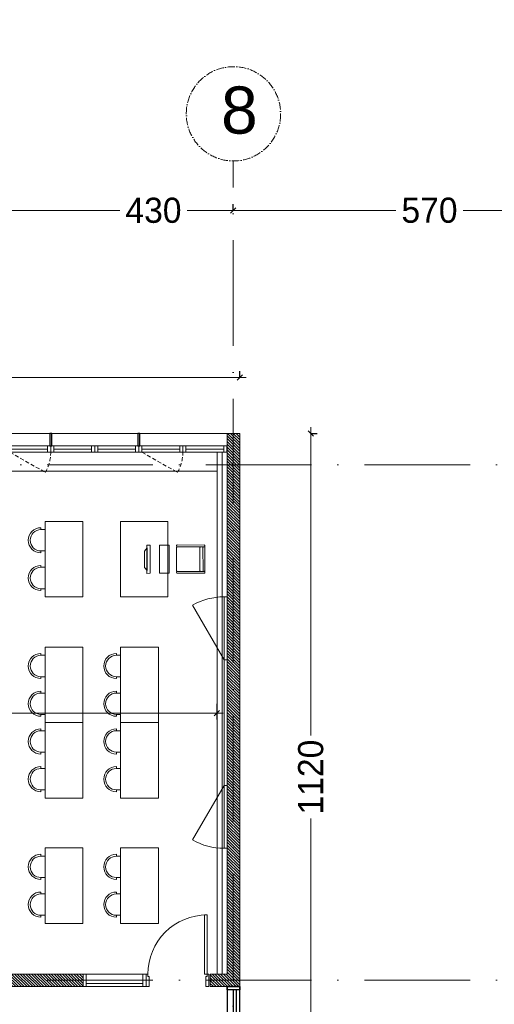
# Model space of a CAD drawing. Header units: centimetres. Extents: x 100159 to 225226, y -81380 to -23241.
# Tile 83 of 256: x 203831 to 204585, y -61097 to -59530. Entities that reach past the tile are written whole.
import ezdxf
from ezdxf.xclip import XClip

# ---------------------------------------------------------------- set-up
doc = ezdxf.new("R2010")
doc.units = ezdxf.units.CM
doc.header["$XCLIPFRAME"] = 2
doc.linetypes.add('ACAD_ISO10W100', pattern=[18, 12, -3, 0, -3])
doc.linetypes.add('CACHE', pattern=[9.525, 6.35, -3.175])
doc.layers.get('0').update_dxf_attribs({"lineweight": 5})
for name, color, linetype, lineweight in [('10', 252, 'Continuous', 5), ('17', 6, 'Continuous', 5), ('DDL- CLOISONS DOUBLAGES', 1, 'Continuous', 5), ('DDL- ISOLATION', 252, 'ISOLATION', 5), ('DDL- MENUISERIES INT', 51, 'Continuous', 5), ('DDL- STRUCTURE', 5, 'Continuous', 5), ('DDL-HAB-COTES', 161, 'Continuous', 9), ('DDL-HACHURES POCHAGE GRIS', 251, 'Continuous', 5), ('DDL-TRAIT AXES', 1, 'ACAD_ISO10W100', 5)]:
    doc.layers.add(name, color=color, linetype=linetype, lineweight=lineweight)
for name, color, linetype in [('18', 8, 'Continuous'), ('23', 63, 'Continuous'), ('44', 7, 'Continuous'), ('DDL-PLAN MASSE PAYSAGE', 7, 'Continuous')]:
    doc.layers.add(name, color=color, linetype=linetype)
doc.layers.add('GEL', color=113, linetype='Continuous', plot=False)
doc.styles.add('Century Gothic', font='GOTHIC.TTF')
doc.styles.add('COTA', font='romans.shx', dxfattribs={"width": 0.8})
doc.styles.get("Standard").update_dxf_attribs({"font": 'arial.ttf'})
doc.linetypes.add('ISOLATION', pattern='A,0.00254,-2.54,[134,ltypeshp.shx,S=2.54,R=0,X=-2.54,Y=0],-5.08,[134,ltypeshp.shx,S=2.54,R=180,X=2.54,Y=0],-2.54', length=10.16254)
doc.dimstyles.new('C100 cm', dxfattribs={"dimscale": 100, "dimtxt": 0.2, "dimasz": 0.085, "dimexe": 0.1, "dimexo": 0.0625, "dimgap": 0.09, "dimtad": 0, "dimdec": 0, "dimzin": 0, "dimdsep": 46, "dimtxsty": 'Century Gothic', "dimblk": 'OBLIQUE', "dimcen": 0.09, "dimdle": 0.1, "dimclrd": 256, "dimclrt": 256, "dimadec": 0, "dimazin": 0, "dimtfac": 1, "dimtdec": 0, "dimtofl": 0, "dimtmove": 2, "dimatfit": 2, "dimfxl": 0.15, "dimfxlon": 1, "dimtolj": 1, "dimtzin": 0, "dimlwd": -1, "dimarcsym": 0})
doc.dimstyles.new('portes', dxfattribs={"dimtxt": 6, "dimasz": 2.5, "dimexe": 1.25, "dimexo": 0.625, "dimtad": 1, "dimjust": 1, "dimtxsty": 'COTA', "dimblk": 'NONE', "dimcen": 2.5, "dimse1": 1, "dimse2": 1, "dimsd1": 1, "dimsd2": 1, "dimadec": 0, "dimazin": 0, "dimtfac": 1, "dimtix": 1, "dimtofl": 0, "dimtmove": 0, "dimatfit": 0, "dimldrblk": 'NONE', "dimfxl": 1, "dimarcsym": 0})

# ---------------------------------------------------------------- blocks, each defined once
blk = doc.blocks.new('A$C7FA553E3')
blk.add_lwpolyline([(0, 32), (70, 32), (70, 42), (0, 42)], close=True)
for points in [[(5, 32), (65, 32), (65, 42), (5, 42), (5, 32)], [(5, 37), (65, 37)]]:
    blk.add_lwpolyline(points)
at = {"linetype": 'CACHE'}
blk.add_lwpolyline([(5, 32), (61.5, 0)], dxfattribs=at)
blk.add_arc((6, 32), 64, 330.0443, 0.0023, dxfattribs=at)
blk = doc.blocks.new('A$C6C21683D')
blk.add_lwpolyline([(0, 0), (70, 0), (70, 10), (0, 10)], close=True)
for points in [[(5, 0), (65, 0), (65, 10), (5, 10), (5, 0)], [(5, 5), (65, 5)]]:
    blk.add_lwpolyline(points)
blk = doc.blocks.new('*U175')
for p, q in [((20, -243.6), (0, -243.6)), ((10, -478.6), (10, -248.6)), ((15, -478.6), (15, -248.6)), ((0, -483.6), (20, -483.6))]:
    blk.add_line(p, q)
blk.add_lwpolyline([(20, -243.6), (0, -243.6), (0, -483.6), (20, -483.6)], close=True)
for points in [[(0, -248.6), (0, -243.6), (20, -243.6), (20, -248.6), (0, -248.6)], [(0, -483.6), (0, -478.6), (20, -478.6), (20, -483.6), (0, -483.6)]]:
    blk.add_lwpolyline(points)
blk = doc.blocks.new('*D187')
at = {"layer": 'Defpoints', "color": 0, "transparency": 16777216}
for p in [(5, 0), (95, 0), (95, 0)]:
    blk.add_point(p, dxfattribs=at)
at = {"layer": 'GEL', "color": 0, "transparency": 16777216, "insert": (12.6, 3.6), "char_height": 6, "attachment_point": 5, "style": 'COTA'}
blk.add_mtext('90', dxfattribs=at)
blk = doc.blocks.new('_None')
blk = doc.blocks.new('*U219')
for p, q in [((20, -550), (0, -550)), ((10, -645), (10, -555)), ((15, -645), (15, -555)), ((0, -650), (20, -650))]:
    blk.add_line(p, q)
blk.add_lwpolyline([(20, -550), (0, -550), (0, -650), (20, -650)], close=True)
for points in [[(0, -555), (0, -550), (20, -550), (20, -555), (0, -555)], [(0, -650), (0, -645), (20, -645), (20, -650), (0, -650)]]:
    blk.add_lwpolyline(points)
blk = doc.blocks.new('_Oblique')
at = {"color": 0, "linetype": 'ByBlock', "lineweight": -2}
blk.add_line((-0.5, -0.5), (0.5, 0.5), dxfattribs=at)
blk = doc.blocks.new('*D261')
at = {"layer": 'DDL-HAB-COTES', "color": 0, "lineweight": -2, "transparency": 16777216}
for p, q in [((199380.1, -60099.6), (199380.1, -60089.6)), ((204180.6, -60099.6), (204180.6, -60089.6))]:
    blk.add_line(p, q, dxfattribs=at)
at = {"layer": 'DDL-HAB-COTES', "transparency": 16777216}
for p, q in [((199370.1, -60099.6), (201883.4, -60099.6)), ((204190.6, -60099.6), (202021.7, -60099.6))]:
    blk.add_line(p, q, dxfattribs=at)
at = {"layer": 'Defpoints', "color": 0, "transparency": 16777216}
for p in [(204180.6, -60099.6), (199380.1, -60188.5), (204180.6, -60188.5)]:
    blk.add_point(p, dxfattribs=at)
at = {"layer": 'DDL-HAB-COTES', "transparency": 16777216, "xscale": 8.5, "yscale": 8.5, "zscale": 8.5, "rotation": 180}
blk.add_blockref('_Oblique', (199380.1, -60099.6), dxfattribs=at)
at = {"layer": 'DDL-HAB-COTES', "transparency": 16777216, "xscale": 8.5, "yscale": 8.5, "zscale": 8.5}
blk.add_blockref('_Oblique', (204180.6, -60099.6), dxfattribs=at)
at = {"layer": 'DDL-HAB-COTES', "lineweight": -3, "transparency": 16777216, "insert": (201952.6, -60099.6), "char_height": 40, "attachment_point": 5, "style": 'Century Gothic'}
blk.add_mtext('\\A1;4800', dxfattribs=at)
blk = doc.blocks.new('*D262')
at = {"layer": 'DDL-HAB-COTES', "transparency": 16777216}
for p, q in [((204170.6, -61178.1), (205600.4, -61178.1)), ((207430.1, -61178.1), (205738.1, -61178.1))]:
    blk.add_line(p, q, dxfattribs=at)
at = {"layer": 'DDL-HAB-COTES', "color": 0, "lineweight": -2, "transparency": 16777216}
for p, q in [((204180.6, -61178.1), (204180.6, -61188.1)), ((207420.1, -61178.1), (207420.1, -61168.1))]:
    blk.add_line(p, q, dxfattribs=at)
at = {"layer": 'Defpoints', "color": 0, "transparency": 16777216}
for p in [(204180.6, -61068.5), (204180.6, -61178.1), (207420.1, -61288.5)]:
    blk.add_point(p, dxfattribs=at)
at = {"layer": 'DDL-HAB-COTES', "transparency": 16777216, "xscale": 8.5, "yscale": 8.5, "zscale": 8.5, "rotation": 180}
blk.add_blockref('_Oblique', (204180.6, -61178.1), dxfattribs=at)
at = {"layer": 'DDL-HAB-COTES', "transparency": 16777216, "xscale": 8.5, "yscale": 8.5, "zscale": 8.5}
blk.add_blockref('_Oblique', (207420.1, -61178.1), dxfattribs=at)
at = {"layer": 'DDL-HAB-COTES', "lineweight": -3, "transparency": 16777216, "insert": (205669.3, -61178.1), "char_height": 40, "attachment_point": 5, "style": 'Century Gothic'}
blk.add_mtext('\\A1;3240', dxfattribs=at)
blk = doc.blocks.new('*D265')
at = {"layer": 'DDL-HAB-COTES', "transparency": 16777216}
for p, q in [((204293.6, -60178.5), (204293.6, -60669.3)), ((204293.6, -61318.5), (204293.6, -60801.1))]:
    blk.add_line(p, q, dxfattribs=at)
at = {"layer": 'DDL-HAB-COTES', "color": 0, "lineweight": -2, "transparency": 16777216}
for p, q in [((204293.6, -60188.5), (204303.6, -60188.5)), ((204293.6, -61308.5), (204303.6, -61308.5))]:
    blk.add_line(p, q, dxfattribs=at)
at = {"layer": 'Defpoints', "color": 0, "transparency": 16777216}
for p in [(204178.6, -60188.5), (204293.6, -60188.5), (204180.6, -61308.5)]:
    blk.add_point(p, dxfattribs=at)
at = {"layer": 'DDL-HAB-COTES', "transparency": 16777216, "xscale": 8.5, "yscale": 8.5, "zscale": 8.5}
for p, rotation in [((204293.6, -60188.5), 90), ((204293.6, -61308.5), 270)]:
    blk.add_blockref('_Oblique', p, dxfattribs=dict(at, rotation=rotation))
at = {"layer": 'DDL-HAB-COTES', "lineweight": -3, "transparency": 16777216, "insert": (204293.6, -60735.2), "char_height": 40, "attachment_point": 5, "rotation": 90, "style": 'Century Gothic'}
blk.add_mtext('\\A1;1120', dxfattribs=at)
blk = doc.blocks.new('A$C601B608D')
for p, q in [((5, 300), (54.9, 386.7)), ((5, 100), (54.9, 13.3))]:
    blk.add_line(p, q)
for points in [[(0, 300), (5, 300), (5, 400), (0, 400)], [(0, 100), (5, 100), (5, 300), (0, 300)], [(0, 0), (5, 0), (5, 100), (0, 100)]]:
    blk.add_lwpolyline(points, close=True)
for centre, start, end in [((5, 300), 60.0976, 90), ((5, 100), 270, 299.9024)]:
    blk.add_arc(centre, 100, start, end)
blk = doc.blocks.new('A$C41CC053D')
at = {"ltscale": 0.5}
for p, q in [((107.1, 63.3), (118.9, 98.4)), ((119.6, 100.3), (119.9, 101.2)), ((160, 85.6), (120.2, 99)), ((121.2, 101.8), (161.9, 88.1)), ((154, 86.6), (142.2, 51.5)), ((158.8, 85), (146.9, 49.9)), ((149.8, 48.9), (161.6, 84)), ((160, 85.6), (161, 85.3)), ((162.2, 85.9), (162.6, 86.9)), ((106.5, 61.4), (106.2, 60.5)), ((106.8, 59.2), (147.6, 45.5)), ((147.6, 48.6), (107.8, 62)), ((147.6, 48.6), (148.5, 48.3)), ((149.2, 47.1), (148.8, 46.1))]:
    blk.add_line(p, q, dxfattribs=at)
blk.add_lwpolyline([(118.9, 142.2), (80.7, 28.4), (9.6, 52.4), (47.9, 166.1)], close=True, dxfattribs=at)
for centre, start, end in [((119.9, 98.1), 71.3969, 161.3969), ((120.5, 99.9), 161.3969, 251.3969), ((120.8, 100.9), 71.3969, 161.3969), ((155, 86.2), 71.3969, 161.3969), ((159.7, 84.7), 71.3969, 161.3969), ((161.3, 86.2), 251.3969, 341.3969), ((160.6, 84.3), 341.3969, 71.3969), ((161.6, 87.2), 341.3969, 71.3969), ((108.1, 63), 161.3969, 251.3969), ((107.1, 60.1), 161.3969, 251.3969), ((107.5, 61.1), 71.3969, 161.3969), ((143.2, 51.2), 161.3969, 251.3969), ((147.9, 49.6), 161.3969, 251.3969), ((148.8, 49.3), 251.3969, 341.3969), ((148.2, 47.4), 341.3969, 71.3969), ((147.9, 46.4), 251.3969, 341.3969)]:
    blk.add_arc(centre, 1, start, end, dxfattribs=at)
blk = doc.blocks.new('A$C7DD83F9D')
at = {"ltscale": 0.5}
for p, q in [((20, 107), (20, 110)), ((20, 107), (26.8, 107)), ((26.8, 73), (26.8, 107)), ((20, 73), (26.8, 73)), ((20, 73), (20, 70)), ((20, 47), (20, 50)), ((20, 47), (26.8, 47)), ((26.8, 13), (26.8, 47)), ((20, 13), (26.8, 13)), ((20, 13), (20, 10))]:
    blk.add_line(p, q, dxfattribs=at)
at = {"linetype": 'Continuous', "flags": 128}
blk.add_lwpolyline([(26.8, 120), (26.8, 0), (86.8, 0), (86.8, 120), (26.8, 120)], dxfattribs=at)
at = {"ltscale": 0.5}
for centre, radius in [((20, 90), 20), ((20, 90), 17), ((20, 30), 20), ((20, 30), 17)]:
    blk.add_arc(centre, radius, 90, 270, dxfattribs=at)
blk = doc.blocks.new('A$C19797035')
at = {"linetype": 'Continuous'}
for points in [[(54.3, 32.9), (52.5, 28.2), (10.3, 43.6), (12, 48.3)], [(46.7, 39.9), (50, 34.4), (16.2, 46.7), (22.3, 48.8)], [(42.3, 0), (0, 15.4), (5.1, 29.5), (47.4, 14.1)]]:
    blk.add_lwpolyline(points, close=True, dxfattribs=at)
blk = doc.blocks.new('Lame 20x3')
blk.add_lwpolyline([(209069.8, -45704.2), (209069.8, -45724.2), (209072.8, -45724.2), (209072.8, -45704.2), (209069.8, -45704.2)])
blk = doc.blocks.new('*U368')
at = {"layer": '44'}
blk.add_blockref('Lame 20x3', (-209071.3, 45714.2), dxfattribs=at)
blk = doc.blocks.new('*U369')
at = {"color": 0, "linetype": 'ByBlock', "lineweight": -2, "transparency": 16777216}
for p in [(-140, 0), (0, 0)]:
    blk.add_blockref('*U368', p, dxfattribs=at)
blk = doc.blocks.new('*D518')
at = {"layer": 'DDL-HAB-COTES', "color": 0, "lineweight": -2, "transparency": 16777216}
for p, q in [((203395.1, -60618.5), (203395.1, -60643.5)), ((204144.1, -60618.5), (204144.1, -60643.5))]:
    blk.add_line(p, q, dxfattribs=at)
at = {"layer": 'DDL-HAB-COTES', "transparency": 16777216}
for p, q in [((203385.1, -60633.5), (203753.5, -60633.5)), ((204154.1, -60633.5), (203814.1, -60633.5))]:
    blk.add_line(p, q, dxfattribs=at)
at = {"layer": 'Defpoints', "color": 0, "transparency": 16777216}
for p in [(203395.1, -60238.4), (204144.1, -60358.4), (204144.1, -60633.5)]:
    blk.add_point(p, dxfattribs=at)
at = {"layer": 'DDL-HAB-COTES', "transparency": 16777216, "xscale": 8.5, "yscale": 8.5, "zscale": 8.5, "rotation": 180}
blk.add_blockref('_Oblique', (203395.1, -60633.5), dxfattribs=at)
at = {"layer": 'DDL-HAB-COTES', "transparency": 16777216, "xscale": 8.5, "yscale": 8.5, "zscale": 8.5}
blk.add_blockref('_Oblique', (204144.1, -60633.5), dxfattribs=at)
at = {"layer": 'DDL-HAB-COTES', "lineweight": -3, "transparency": 16777216, "insert": (203783.8, -60633.5), "char_height": 20, "attachment_point": 5, "style": 'Century Gothic'}
blk.add_mtext('\\A1;749', dxfattribs=at)
blk = doc.blocks.new('17.07 CADASTRE')
at = {"layer": '23'}
h = blk.add_hatch(dxfattribs=at)
h.set_pattern_fill('CROSS', color=9, scale=0.122312, angle=-74.5126)
h.set_pattern_definition([(285.487436, (-1752.3689, 119.6183), (0.95587097, -0.5410825), [0.38833935, -1.16501804]), (15.487436, (-1752.5042, 119.37936), (0.5410825, 0.95587097), [0.38833935, -1.16501804])])
h.paths.add_polyline_path([(296.556, 77.111), (237.111, 55.333), (234.333, 63.889), (230.222, 79.222), (287.333, 104.778), (286, 108.667), (283.764, 107.684), (283.586, 107.684), (284.556, 108.111), (281.778, 113.778), (279.556, 117), (276.889, 119.556), (274.222, 121.222), (271, 122.222), (267.222, 123.778), (264.111, 125.444), (253.889, 127.667), (249.222, 128.444), (241, 128.111), (233.111, 127.444), (216.889, 124.444), (201.667, 120.778), (176.222, 114.111), (165.556, 111.111), (124.556, 102.444), (122.333, 102.222), (76.778, 95.667), (65.222, 94.333), (35.444, 90.111), (31.667, 89.667), (13.222, 87.017), (13.222, 11), (305.953, 11), (306.333, 20.889), (306.457, 20.91), (306.778, 27.444), (306.556, 41.222), (304.889, 48.667)])
h.paths.add_polyline_path([(382.444, 188.112), (366.222, 179.889), (324.333, 156.222), (321.556, 150.111), (319.889, 143.222), (318.444, 140), (316.333, 136.444), (312.889, 132.222), (311, 129.556), (309.667, 127), (309.222, 124.889), (309.111, 121.556), (313, 67.111), (320.889, 34.556), (323.889, 23), (326.72, 11), (382.444, 11)])
h.paths.add_polyline_path([(114.441, 168.682), (114.556, 172.222), (114.765, 174.055), (114.889, 176.111), (115.444, 180), (117, 187), (119.807, 200.743), (131.778, 243.333), (132.667, 246.889), (134.333, 259.778), (123.889, 263.889), (95.589, 275.588), (95.778, 276.111), (116.444, 322.667), (114.867, 324.739), (110, 330.778), (101, 340.111), (94.778, 345.889), (88.111, 351.333), (84.333, 354.222), (77.667, 358.667), (70, 363), (64.667, 366.778), (62.667, 368.556), (61, 370.778), (59.667, 373.333), (57.444, 376.444), (55, 379.889), (50.444, 384.111), (47.778, 386.111), (42.889, 389.333), (34.778, 392.222), (29.778, 390.222), (28, 389.111), (23.444, 385.111), (19.596, 381.153), (45.333, 361.111), (41.87, 356.754), (41.556, 357), (39.111, 354), (13.222, 374.341), (13.222, 359.889), (17.111, 358.444), (17.556, 359.444), (21.111, 358), (20.778, 357), (22.556, 356.333), (22.889, 357.333), (29.222, 354.889), (26.333, 347.667), (22.889, 349), (21.556, 345.667), (17.889, 347.111), (18.556, 348.889), (13.222, 350.98), (13.222, 268.872), (22.444, 266.333), (20.333, 258.444), (13.222, 260.467), (13.222, 114.187), (18.444, 116), (18.889, 112.778), (28.889, 113.333), (38.667, 115.778), (41.333, 115.778), (59.333, 118.667), (82, 120.333), (98.222, 123.111), (115.889, 127.889), (114.889, 141.889), (114.853, 142.698), (114.556, 146.667), (114.435, 152.182), (114.222, 157), (114.259, 160.231), (114.222, 161.889), (114.123, 164.5), (114.333, 166.889)])
h.paths.add_polyline_path([(35.889, 199), (33.222, 200.111), (35, 204.222), (37.556, 203)], flags=16)
h.paths.add_polyline_path([(48.222, 318.556), (43.778, 319.556), (44.333, 321.778), (38.889, 323), (39, 323.778), (35, 324.667), (35.111, 325.333), (31.556, 326.111), (33.444, 334.667), (40.444, 333), (40.222, 332.111), (43.222, 331.444), (42.889, 330), (46, 329.333), (49, 342.556), (55.111, 337.444), (53, 328.556), (50.667, 329.111)], flags=16)
h.paths.add_polyline_path([(23.889, 322.556), (20.556, 323.222), (21.111, 326.222), (24.556, 325.556)], flags=16)
h.paths.add_polyline_path([(19.667, 324.111), (14.111, 325.222), (14.556, 327.889), (20.222, 326.778)], flags=16)
h.paths.add_polyline_path([(57.556, 349), (56.556, 349.778), (56, 349.111), (53.667, 350.778), (54, 351.444), (50.556, 354.111), (52.889, 357.333), (53.667, 356.889), (54.444, 358), (53.778, 358.556), (59.667, 366.333), (64.444, 362.556), (60.444, 357.111), (64.444, 353.778), (61.889, 350.556), (59.889, 352.111)], flags=16)
h.paths.add_polyline_path([(38.667, 373.444), (35.778, 375.889), (35.444, 375.556), (32.333, 378), (33.111, 379.111), (30, 381.444), (32.444, 384.778), (35.556, 382.222), (36, 382.889), (36.889, 382.333), (37.889, 383.667), (40.444, 381.444), (42.889, 384.667), (47.778, 380.889), (42.889, 374.556), (40.778, 376.222)], flags=16)
h.paths.add_polyline_path([(64.778, 393.222), (55, 404.111), (51.333, 405.889), (50, 405.222), (47.889, 404.556), (45.556, 404.556), (44.778, 404.667), (43.889, 405.111), (34.778, 392.222), (42.889, 389.333), (47.778, 386.111), (50.444, 384.111), (55, 379.889), (57.444, 376.444), (59.667, 373.333), (61, 370.778), (62.667, 368.556), (64.667, 366.778), (70, 363), (77.667, 358.667), (84.333, 354.222), (88.111, 351.333), (94.778, 345.889), (101, 340.111), (110, 330.778), (112.546, 327.619), (117, 349.111), (122, 359.222), (113.222, 363.667), (115.333, 367.889), (104.333, 373.444), (104.111, 373), (103.667, 373.222), (103.889, 373.667)])
h.paths.add_polyline_path([(60.667, 391.556), (67.111, 388.333), (66.333, 386.667), (70.778, 384.444), (67.333, 377.444), (61, 380.556), (61.667, 381.889), (57, 384.222)], flags=16)
h.paths.add_polyline_path([(56.111, 388.778), (44.667, 394.444), (48.111, 401.222), (52.444, 399.111), (52.556, 399.556), (55.444, 398.111), (53.889, 395), (58.111, 393)], flags=16)
h.paths.add_polyline_path([(74.333, 380.889), (79.667, 378.222), (80.333, 379.556), (83.444, 378.111), (79.333, 369.889), (70.889, 374.222)], flags=16)
h.paths.add_polyline_path([(87.444, 378.444), (92.444, 376), (90.556, 372.333), (90, 372.667), (88.556, 369.778), (93.889, 367.222), (90.667, 360.778), (81, 365.556)], flags=16)
h.paths.add_polyline_path([(97.444, 368.111), (107.667, 363.111), (104.556, 356.778), (94.333, 361.778)], flags=16)
h.paths.add_polyline_path([(109.222, 359.889), (112.444, 358.222), (111.778, 357), (113.222, 356.222), (114.444, 358.667), (117.667, 357), (111, 343.444), (106.667, 345.556), (108, 348.333), (104.444, 350.111)], flags=16)
h.paths.add_polyline_path([(138.333, 392.333), (139.444, 392.667), (142.289, 398.356), (133.889, 402.556), (137.222, 409.444), (142.667, 406.667), (143.556, 408.444), (146.6, 406.978), (147.111, 408), (146.954, 409.778), (132.144, 409.778), (130.222, 406), (122.667, 409.778), (88.627, 409.778), (92.222, 408), (85.444, 394.444), (81.667, 396.333), (82.667, 398.444), (80.556, 399.556), (81.667, 401.667), (77.444, 403.778), (80.481, 409.778), (77.236, 409.778), (74.889, 405), (69.444, 407.778), (69.889, 408.778), (67.857, 409.778), (56.288, 409.778), (58.444, 408.667), (64.444, 402), (64.889, 402.333), (65.111, 402), (64.778, 401.667), (68.222, 397.778), (70.667, 396.556), (71.667, 398.667), (76.333, 396.333), (75.333, 394.222), (83.333, 390.222), (84.333, 392.333), (89, 390), (88.222, 388.333), (88.556, 388.111), (88.444, 387.778), (96, 383.889), (97, 386), (105.444, 381.778), (104.444, 379.667), (118, 372.889), (119.063, 372.48), (121, 372.111), (123.444, 372.222), (123.333, 372.667), (123.778, 372.778), (123.889, 372.333), (124.556, 372.556), (126.503, 373.571), (127.437, 374.272), (128.105, 375.058), (128.808, 376.042), (120.778, 380.222), (120.889, 380.444), (117.444, 382.111), (119.889, 386.778), (123.222, 385.111), (123.778, 386.111), (131.912, 381.934), (136.222, 390.556), (136.417, 390.75), (136.556, 391), (137.444, 391.778)])
h.paths.add_polyline_path([(94.778, 396.222), (95.111, 397), (90.889, 399.111), (93, 403.333), (93.889, 402.889), (95.333, 405.667), (98, 404.333), (98.333, 405), (101.889, 403.111), (101.667, 402.556), (104.556, 401.111), (101.111, 394), (98.111, 395.556), (97.667, 394.667)], flags=16)
h.paths.add_polyline_path([(104.778, 389.444), (108.222, 396.333), (118.667, 391.222), (115.667, 385.222), (112.889, 386.556), (112.444, 385.667)], flags=16)
blk = doc.blocks.new('*D806')
at = {"layer": 'DDL-HAB-COTES', "color": 0, "lineweight": -2, "transparency": 16777216}
for p, q in [((204170.1, -59833.7), (204170.1, -59823.7)), ((204739.6, -59833.7), (204739.6, -59823.7))]:
    blk.add_line(p, q, dxfattribs=at)
at = {"layer": 'DDL-HAB-COTES', "transparency": 16777216}
for p, q in [((204160.1, -59833.7), (204429, -59833.7)), ((204749.6, -59833.7), (204535.6, -59833.7))]:
    blk.add_line(p, q, dxfattribs=at)
at = {"layer": 'Defpoints', "color": 0, "transparency": 16777216}
for p in [(204170.1, -59833.7), (204170.1, -60188.5), (204739.6, -60239.4)]:
    blk.add_point(p, dxfattribs=at)
at = {"layer": 'DDL-HAB-COTES', "transparency": 16777216, "xscale": 8.5, "yscale": 8.5, "zscale": 8.5, "rotation": 180}
blk.add_blockref('_Oblique', (204170.1, -59833.7), dxfattribs=at)
at = {"layer": 'DDL-HAB-COTES', "transparency": 16777216, "xscale": 8.5, "yscale": 8.5, "zscale": 8.5}
blk.add_blockref('_Oblique', (204739.6, -59833.7), dxfattribs=at)
at = {"layer": 'DDL-HAB-COTES', "lineweight": -3, "transparency": 16777216, "insert": (204482.3, -59833.7), "char_height": 40, "attachment_point": 5, "style": 'Century Gothic'}
blk.add_mtext('\\A1;570', dxfattribs=at)
blk = doc.blocks.new('*D807')
at = {"layer": 'DDL-HAB-COTES', "color": 0, "lineweight": -2, "transparency": 16777216}
for p, q in [((203740.1, -59833.8), (203740.1, -59823.8)), ((204170.1, -59833.8), (204170.1, -59823.8))]:
    blk.add_line(p, q, dxfattribs=at)
at = {"layer": 'DDL-HAB-COTES', "transparency": 16777216}
for p, q in [((203730.1, -59833.8), (203989.7, -59833.8)), ((204180.1, -59833.8), (204097.1, -59833.8))]:
    blk.add_line(p, q, dxfattribs=at)
at = {"layer": 'Defpoints', "color": 0, "transparency": 16777216}
for p in [(203740.1, -59833.8), (203740.1, -60099.6), (204170.1, -60238.4)]:
    blk.add_point(p, dxfattribs=at)
at = {"layer": 'DDL-HAB-COTES', "transparency": 16777216, "xscale": 8.5, "yscale": 8.5, "zscale": 8.5, "rotation": 180}
blk.add_blockref('_Oblique', (203740.1, -59833.8), dxfattribs=at)
at = {"layer": 'DDL-HAB-COTES', "transparency": 16777216, "xscale": 8.5, "yscale": 8.5, "zscale": 8.5}
blk.add_blockref('_Oblique', (204170.1, -59833.8), dxfattribs=at)
at = {"layer": 'DDL-HAB-COTES', "lineweight": -3, "transparency": 16777216, "insert": (204043.4, -59833.8), "char_height": 40, "attachment_point": 5, "style": 'Century Gothic'}
blk.add_mtext('\\A1;430', dxfattribs=at)
blk = doc.blocks.new('*U186')
blk.add_line((100, 20), (100, 0))
blk.add_lwpolyline([(3, 20), (3, 114), (7, 114), (7, 20)], close=True)
for points in [[(0, 0), (5, 0), (5, 16), (3, 16), (3, 20), (0, 20), (0, 20)], [(0, 20), (0, 0)], [(100, 0), (95, 0), (95, 16), (97, 16), (97, 20), (100, 20), (100, 20)]]:
    blk.add_lwpolyline(points)
blk.add_arc((3, 20), 94, 359.999971, 90.000029)
at = {"layer": 'GEL'}
dim = blk.add_linear_dim(base=(95, 0), p1=(5, 0), p2=(95, 0), dimstyle='portes', dxfattribs=at)
dim.commit()
dim.dimension.update_dxf_attribs({"geometry": '*D187', "text_midpoint": (12.636, 3.625)})
blk = doc.blocks.new('A$C530C723F')
at = {"layer": 'DDL- MENUISERIES INT'}
blk.add_blockref('*U186', (10, 0), dxfattribs=at)
at = {"layer": 'DDL- MENUISERIES INT', "rotation": 270}
blk.add_blockref('*U219', (760, 20), dxfattribs=at)

msp = doc.modelspace()

# ---------------------------------------------------------------- hatches: boundary and pattern name
at = {"layer": 'DDL-HACHURES POCHAGE GRIS'}
h = msp.add_hatch(dxfattribs=at)
h.set_pattern_fill('ANSI31', color=256, angle=90)
h.set_pattern_definition([(135, (0, -2198.8527), (-2.24506403, -2.24506403), [])])
h.paths.add_polyline_path([(204160.6, -61048.5), (204160.6, -60188.5), (204180.6, -60188.5), (204180.6, -61068.5), (204133.6, -61068.5), (204133.6, -61048.5)])
h.paths.add_polyline_path([(199400.1, -61068.5), (199380.1, -61068.5), (199380.1, -60188.5), (199400.1, -60188.5), (199400.1, -61048.5), (199427.6, -61048.5), (199427.6, -61068.5), (199400.1, -61068.5)])
h.paths.add_polyline_path([(199996.4, -61068.5), (199627.6, -61068.5), (199627.6, -61048.5), (199996.4, -61048.5)])
h.paths.add_polyline_path([(200222.1, -61068.5), (200096.4, -61068.5), (200096.4, -61048.5), (200222.1, -61048.5)])
h.paths.add_polyline_path([(200643.7, -61068.5), (200322.1, -61068.5), (200322.1, -61048.5), (200643.7, -61048.5)])
h.paths.add_polyline_path([(200843.7, -61048.4), (200874.5, -61048.5), (200874.5, -61068.5), (200843.7, -61068.4)])
h.paths.add_polyline_path([(200974.5, -61068.5), (201001.8, -61068.5), (201001.8, -61048.5), (200974.5, -61048.5)])
h.paths.add_polyline_path([(201227.6, -61068.5), (201197.4, -61068.5), (201197.4, -61048.5), (201227.6, -61048.5)])
h.paths.add_polyline_path([(201733.6, -61048.5), (201427.6, -61048.5), (201427.6, -61068.5), (201733.6, -61068.5)])
h.paths.add_polyline_path([(201863.6, -61048.5), (201833.6, -61048.5), (201833.6, -61068.5), (201863.6, -61068.5)])
h.paths.add_polyline_path([(202445.1, -61048.5), (202063.6, -61048.5), (202063.6, -61068.5), (202445.1, -61068.5)])
h.paths.add_polyline_path([(202635.1, -61048.5), (202545.1, -61048.5), (202545.1, -61068.5), (202635.1, -61068.5)])
h.paths.add_polyline_path([(203215.1, -61048.5), (202835.1, -61048.5), (202835.1, -61068.5), (203215.1, -61068.5)])
h.paths.add_polyline_path([(203465.1, -61048.5), (203315.1, -61048.5), (203315.1, -61068.5), (203465.1, -61068.5)])
h.paths.add_polyline_path([(203931.6, -61048.5), (203565.1, -61048.5), (203565.1, -61068.5), (203931.6, -61068.5)])
edge = h.paths.add_edge_path()
edge.add_line((204160.6, -61068.5), (204160.6, -61068.5))

# ---------------------------------------------------------------- linework, layer by layer
at = {"layer": '10'}
for points in [[(204161.6, -60188.5), (199401.6, -60188.5)], [(203432.1, -60248.5), (204144.6, -60248.5)]]:
    msp.add_lwpolyline(points, dxfattribs=at)
at = {"layer": 'DDL- CLOISONS DOUBLAGES', "color": 10}
msp.add_lwpolyline([(204160.6, -60218.5), (204144.6, -60218.5), (204144.6, -61048.5), (204160.6, -61048.5)], dxfattribs=at)
at = {"layer": 'DDL- ISOLATION', "ltscale": 0.75}
msp.add_lwpolyline([(204152.6, -60218.5), (204152.6, -61048.5)], dxfattribs=at)
at = {"layer": 'DDL- STRUCTURE'}
for points in [[(204160.6, -61048.5), (204160.6, -60188.5), (204180.6, -60188.5), (204180.6, -61068.5), (204133.6, -61068.5), (204133.6, -61048.5)], [(203931.6, -61048.5), (203565.1, -61048.5), (203565.1, -61068.5), (203931.6, -61068.5)]]:
    msp.add_lwpolyline(points, close=True, dxfattribs=at)
msp.add_lwpolyline([(204160.6, -61068.5), (204160.6, -61068.5)], dxfattribs=at)
at = {"layer": 'DDL-TRAIT AXES', "ltscale": 14}
for p, q in [((199084.7, -60238.4), (208105.6, -60238.4)), ((199084.7, -61058.5), (208105.6, -61058.5))]:
    msp.add_line(p, q, dxfattribs=at)
msp.add_lwpolyline([(204170.1, -63830.8), (204170.1, -59755.1)], dxfattribs=at)
at = {"layer": 'DDL-TRAIT AXES'}
msp.add_circle((204170.6, -59680.1), 75, dxfattribs=at)

# ---------------------------------------------------------------- block references
at = {"linetype": 'Continuous'}
msp.add_blockref('*U369', (204020.1, -60198.5), dxfattribs=at)
at = {"layer": '10', "xscale": -1}
for name, p, rotation in [('A$C41CC053D', (203998.8, -60275.8), 161.3969026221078), ('A$C19797035', (204082.6, -60371.3), 70.0000000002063), ('A$C7DD83F9D', (203844.4, -60648.5), 180), ('A$C7DD83F9D', (203964.4, -60648.5), 180), ('A$C7DD83F9D', (203844.4, -60848), 180), ('A$C7DD83F9D', (203964.4, -60848), 180)]:
    msp.add_blockref(name, p, dxfattribs=dict(at, rotation=rotation))
at = {"layer": '10'}
for p in [(203844.4, -60448.5), (203844.4, -60648.5), (203964.4, -60648.5)]:
    msp.add_blockref('A$C7DD83F9D', p, dxfattribs=at)
at = {"layer": '10', "rotation": 179.9998809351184}
msp.add_blockref('A$C601B608D', (204160.6, -60448.5), dxfattribs=at)
at = {"layer": '17'}
for name, p in [('A$C7FA553E3', (203810.1, -60250.5)), ('A$C6C21683D', (203950.1, -60218.5)), ('A$C7FA553E3', (204020.1, -60250.5)), ('A$C6C21683D', (204090.1, -60218.5))]:
    msp.add_blockref(name, p, dxfattribs=at)
at = {"layer": '17', "xscale": -1}
msp.add_blockref('A$C6C21683D', (203950.1, -60218.5), dxfattribs=at)
at = {"layer": '18'}
msp.add_blockref('*U175', (204160.6, -60824.9), dxfattribs=at)
at = {"layer": 'DDL- MENUISERIES INT', "xscale": -1}
msp.add_blockref('A$C530C723F', (204141.6, -61068.5), dxfattribs=at)
msp.add_blockref('A$C530C723F', (204141.6, -61068.5), dxfattribs=at)
at = {"layer": 'DDL-PLAN MASSE PAYSAGE', "linetype": 'ByBlock'}
ref = msp.add_blockref('17.07 CADASTRE', (176094.2, -61986.4), dxfattribs=dict(at, xscale=106.2859075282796, yscale=106.2859075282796, zscale=106.2859075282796, rotation=344.5125640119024))
XClip(ref).set_block_clipping_path([(36.599704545, 85.9239172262), (419.7690201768, 192.095693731), (361.9471425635, 400.7723308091), (-21.2221730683, 294.6005543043)])

# ---------------------------------------------------------------- texts
at = {"layer": 'DDL-TRAIT AXES', "insert": (204150.9, -59636.6), "char_height": 75, "attachment_point": 1}
msp.add_mtext_dynamic_manual_height_columns('{\\fSwis721 Lt BT|b0|i0|c0|p34;8}', width=107.612, gutter_width=12.5, heights=[0], dxfattribs=at)

# ---------------------------------------------------------------- dimensions: what is measured, and where the dimension line sits
at = {"layer": 'DDL-HAB-COTES', "lineweight": -3}
for base, p1, p2, picture, middle in [((203740.1, -59833.8), (204170.1, -60238.4), (203740.1, -60099.6), '*D807', (204043.4, -59833.8)), ((204170.0716619, -59833.7400765), (204739.5716619, -60239.3889388), (204170.0716619, -60188.4664156), '*D806', (204482.3127253, -59833.7400765)), ((204180.5715, -60099.5713), (199380.0717, -60188.4958), (204180.5715, -60188.4958), '*D261', (201952.5618, -60099.5713)), ((204180.5715, -61178.1293), (207420.0718, -61288.4959), (204180.5715, -61068.4964), '*D262', (205669.2541, -61178.1293))]:
    dim = msp.add_linear_dim(base=base, p1=p1, p2=p2, dimstyle='C100 cm', override={"dimtxt": 0.4, "dimfxl": 0}, dxfattribs=at)
    dim.commit()
    dim.dimension.update_dxf_attribs({"geometry": picture, "text_midpoint": middle, "dimtype": 160})
dim = msp.add_linear_dim(base=(204293.6, -60188.5), p1=(204180.6, -61308.5), p2=(204178.6, -60188.5), angle=90, dimstyle='C100 cm', override={"dimtxt": 0.4, "dimfxl": 0}, dxfattribs=at)
dim.commit()
dim.dimension.update_dxf_attribs({"geometry": '*D265', "text_midpoint": (204293.6, -60735.2), "dimtype": 160})
dim = msp.add_linear_dim(base=(204144.1, -60633.5), p1=(203395.1, -60238.4), p2=(204144.1, -60358.4), dimstyle='C100 cm', dxfattribs=at)
dim.commit()
dim.dimension.update_dxf_attribs({"geometry": '*D518', "text_midpoint": (203783.8, -60633.5), "dimtype": 160})

doc.saveas('drawing.dxf')
